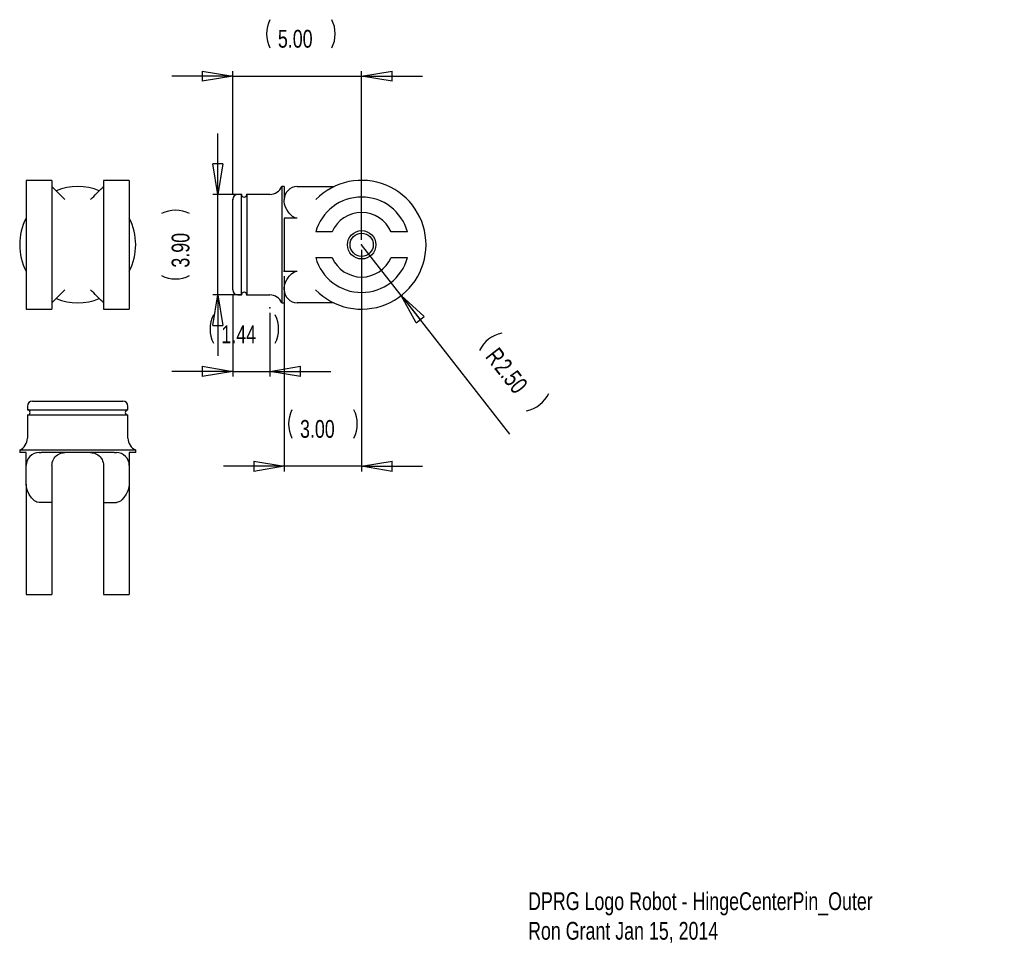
# Model space of a CAD drawing. Extents: x 2.3 to 9.94, y 0.95 to 8.12.
import ezdxf

# ---------------------------------------------------------------- set-up
doc = ezdxf.new("R2010")
doc.units = 0
doc.header["$MEASUREMENT"] = 0
doc.header["$PDSIZE"] = -1
doc.styles.add('SLDTEXTSTYLE0', font='txt', dxfattribs={"width": 0.75})
doc.dimstyles.new('SLDDIMSTYLE0', dxfattribs={"dimtxt": 0.137795, "dimasz": 0.23622, "dimexe": 0.03937, "dimexo": 0.0625, "dimgap": 0.034449, "dimtad": 0, "dimtih": 1, "dimtoh": 1, "dimlfac": 5, "dimzin": 4, "dimdsep": 46, "dimtxsty": 'Standard', "dimblk1": 'CLOSED', "dimblk2": 'CLOSED', "dimsah": 1, "dimcen": 0.09, "dimclrd": 255, "dimclre": 255, "dimclrt": 255, "dimadec": 0, "dimazin": 0, "dimtfac": 1, "dimtdec": 4, "dimtofl": 0, "dimtmove": 0, "dimatfit": 3, "dimfxl": 1, "dimtolj": 1, "dimtzin": 12, "dimarcsym": 0})
doc.dimstyles.new('SLDDIMSTYLE1', dxfattribs={"dimtxt": 0.137795, "dimasz": 0.23622, "dimexe": 0.03937, "dimexo": 0.0625, "dimgap": 0.034449, "dimtad": 0, "dimtih": 1, "dimtoh": 1, "dimlfac": 5, "dimzin": 4, "dimdsep": 46, "dimtxsty": 'Standard', "dimblk1": 'CLOSED', "dimblk2": 'CLOSED', "dimsah": 1, "dimcen": 0.09, "dimclrd": 255, "dimclre": 255, "dimclrt": 255, "dimadec": 0, "dimazin": 0, "dimtfac": 1, "dimtdec": 4, "dimtofl": 0, "dimtmove": 0, "dimatfit": 3, "dimfxl": 1, "dimtolj": 1, "dimtzin": 12, "dimarcsym": 0})
doc.dimstyles.new('SLDDIMSTYLE2', dxfattribs={"dimtxt": 0.137795, "dimasz": 0.23622, "dimexe": 0.03937, "dimexo": 0.0625, "dimgap": 0.034449, "dimtad": 0, "dimtih": 1, "dimtoh": 1, "dimlfac": 5, "dimzin": 12, "dimdsep": 46, "dimtxsty": 'Standard', "dimblk1": 'CLOSED', "dimblk2": 'CLOSED', "dimsah": 1, "dimcen": 0.09, "dimclrd": 255, "dimclre": 255, "dimclrt": 255, "dimadec": 0, "dimazin": 0, "dimtfac": 1, "dimtdec": 4, "dimtofl": 0, "dimtmove": 0, "dimatfit": 3, "dimfxl": 1, "dimtolj": 1, "dimtzin": 12, "dimarcsym": 0})

# ---------------------------------------------------------------- blocks, each defined once
blk = doc.blocks.new('_CLOSED')
for p, q in [((-1, 0.166667), (0, 0)), ((-1, 0.166667), (-1, -0.166667)), ((0, 0), (-1, -0.166667)), ((0, 0), (-1, 0))]:
    blk.add_line(p, q)
blk = doc.blocks.new('*D0')
at = {"color": 7, "linetype": 'Continuous'}
for p, q in [((4.9523, 6.3356), (4.9523, 4.6184)), ((4.3523, 6.1303), (4.3523, 4.6184)), ((4.3523, 4.6578), (3.8798, 4.6578)), ((4.9523, 4.6578), (4.3523, 4.6578)), ((4.9523, 4.6578), (5.4247, 4.6578))]:
    blk.add_line(p, q, dxfattribs=at)
for centre, start, end in [((4.6306, 4.9859), 153.43495, 206.56505), ((4.6739, 4.9859), 333.43495, 26.56505)]:
    blk.add_arc(centre, 0.2445, start, end, dxfattribs=at)
at = {"color": 7}
for p in [(4.9523, 6.375), (4.3523, 6.1697)]:
    blk.add_point(p, dxfattribs=at)
at = {"xscale": 0.2362204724, "yscale": 0.2362204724}
for p, rotation in [((4.3523, 4.6578), 360), ((4.9523, 4.6578), 180)]:
    blk.add_blockref('_CLOSED', p, dxfattribs=dict(at, rotation=rotation))
at = {"color": 255, "insert": (4.4744, 4.8765), "char_height": 0.1378, "attachment_point": 7, "style": 'SLDTEXTSTYLE0'}
blk.add_mtext('3.00', dxfattribs=at)
blk = doc.blocks.new('*D2')
at = {"color": 7, "linetype": 'Continuous'}
for q in [(4.9523, 6.375), (6.0994, 4.9061)]:
    blk.add_line((5.2595, 5.9815), q, dxfattribs=at)
for centre, start, end in [((6.0879, 5.4503), 101.42181, 154.55191), ((6.1831, 5.3283), 281.42181, 334.55191)]:
    blk.add_arc(centre, 0.2445, start, end, dxfattribs=at)
at = {"color": 7}
for p in [(4.9523, 6.375), (5.2595, 5.9815)]:
    blk.add_point(p, dxfattribs=at)
at = {"xscale": 0.2362204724, "yscale": 0.2362204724, "rotation": 127.986860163}
blk.add_blockref('_CLOSED', (5.2595, 5.9815), dxfattribs=at)
at = {"color": 255, "char_height": 0.1378, "attachment_point": 7, "rotation": 307.98686, "style": 'SLDTEXTSTYLE0'}
for s, insert in [('R', (5.9055, 5.5061)), ('2.50', (5.974, 5.4183))]:
    blk.add_mtext(s, dxfattribs=dict(at, insert=insert))
blk = doc.blocks.new('*D3')
at = {"color": 7, "linetype": 'Continuous'}
for p, q in [((3.837, 6.7658), (3.837, 7.2383)), ((4.0223, 6.7658), (3.7977, 6.7658)), ((3.837, 5.9858), (3.837, 6.7658)), ((4.0223, 5.9858), (3.7977, 5.9858)), ((3.837, 5.9858), (3.837, 5.5134))]:
    blk.add_line(p, q, dxfattribs=at)
for centre, start, end in [((3.509, 6.3975), 63.43495, 116.56505), ((3.509, 6.3542), 243.43495, 296.56505)]:
    blk.add_arc(centre, 0.2445, start, end, dxfattribs=at)
at = {"color": 7}
for p in [(4.0616, 6.7658), (4.0616, 5.9858)]:
    blk.add_point(p, dxfattribs=at)
at = {"xscale": 0.2362204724, "yscale": 0.2362204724}
for p, rotation in [((3.837, 6.7658), 270), ((3.837, 5.9858), 90)]:
    blk.add_blockref('_CLOSED', p, dxfattribs=dict(at, rotation=rotation))
at = {"color": 255, "insert": (3.6183, 6.198), "char_height": 0.1378, "attachment_point": 7, "rotation": 90, "style": 'SLDTEXTSTYLE0'}
blk.add_mtext('3.90', dxfattribs=at)
blk = doc.blocks.new('*D4')
at = {"color": 7, "linetype": 'Continuous'}
for p, q in [((3.9523, 5.9865), (3.9523, 5.354)), ((4.2406, 5.8465), (4.2406, 5.354)), ((3.9523, 5.3934), (3.4798, 5.3934)), ((3.9523, 5.3934), (4.2406, 5.3934)), ((4.2406, 5.3934), (4.7131, 5.3934))]:
    blk.add_line(p, q, dxfattribs=at)
for centre, start, end in [((4.0206, 5.7214), 153.43495, 206.56505), ((4.0639, 5.7214), 333.43495, 26.56505)]:
    blk.add_arc(centre, 0.2445, start, end, dxfattribs=at)
at = {"color": 7}
for p in [(3.9523, 6.0258), (4.2406, 5.8858)]:
    blk.add_point(p, dxfattribs=at)
at = {"xscale": 0.2362204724, "yscale": 0.2362204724}
for p, rotation in [((3.9523, 5.3934), 360), ((4.2406, 5.3934), 180)]:
    blk.add_blockref('_CLOSED', p, dxfattribs=dict(at, rotation=rotation))
at = {"color": 255, "insert": (3.8644, 5.6121), "char_height": 0.1378, "attachment_point": 7, "style": 'SLDTEXTSTYLE0'}
blk.add_mtext('1.44', dxfattribs=at)
blk = doc.blocks.new('*D5')
at = {"color": 7, "linetype": 'Continuous'}
for p, q in [((3.9523, 6.7652), (3.9523, 7.7218)), ((4.9523, 6.4144), (4.9523, 7.7218)), ((3.9523, 7.6824), (3.4798, 7.6824)), ((3.9523, 7.6824), (4.9523, 7.6824)), ((4.9523, 7.6824), (5.4247, 7.6824))]:
    blk.add_line(p, q, dxfattribs=at)
for centre, start, end in [((4.4591, 8.0105), 153.43495, 206.56505), ((4.5024, 8.0105), 333.43495, 26.56505)]:
    blk.add_arc(centre, 0.2445, start, end, dxfattribs=at)
at = {"color": 7}
for p in [(3.9523, 6.7258), (4.9523, 6.375)]:
    blk.add_point(p, dxfattribs=at)
at = {"xscale": 0.2362204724, "yscale": 0.2362204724}
for p, rotation in [((3.9523, 7.6824), 360), ((4.9523, 7.6824), 180)]:
    blk.add_blockref('_CLOSED', p, dxfattribs=dict(at, rotation=rotation))
at = {"color": 255, "insert": (4.3028, 7.9012), "char_height": 0.1378, "attachment_point": 7, "style": 'SLDTEXTSTYLE0'}
blk.add_mtext('5.00', dxfattribs=at)

msp = doc.modelspace()

# ---------------------------------------------------------------- linework, layer by layer
at = {"color": 7, "linetype": 'Continuous'}
for p, q in [((2.55, 6.8742), (2.35, 6.8742)), ((2.35, 6.8742), (2.35, 5.8758)), ((2.55, 6.8742), (2.55, 5.8758)), ((3.15, 6.8742), (2.95, 6.8742)), ((2.95, 6.8742), (2.95, 5.8758)), ((3.15, 6.8742), (3.15, 5.8758)), ((4.3523, 6.8258), (4.3323, 6.8258)), ((4.3323, 6.8258), (4.3323, 6.3758)), ((4.3523, 6.8258), (4.3523, 6.7258)), ((4.4523, 6.8258), (4.7379, 6.8258)), ((3.9523, 6.0258), (3.9523, 6.7258)), ((4.0196, 6.7658), (3.9923, 6.7658)), ((4.0196, 5.9858), (4.0196, 6.7658)), ((4.2406, 6.7658), (4.0616, 6.7658)), ((4.0616, 6.7658), (4.0616, 6.3758)), ((4.3523, 6.7113), (4.3523, 6.7258)), ((4.4523, 6.582), (4.3523, 6.582)), ((4.3523, 6.582), (4.3523, 6.1697)), ((4.7231, 6.4749), (4.5962, 6.4749)), ((5.3084, 6.4749), (5.1814, 6.4749)), ((4.0616, 6.3758), (4.0616, 5.9858)), ((4.3323, 6.3758), (4.3323, 5.9258)), ((4.5962, 6.2751), (4.7231, 6.2751)), ((5.1814, 6.2751), (5.3084, 6.2751)), ((4.3523, 6.1697), (4.4523, 6.1697)), ((4.3523, 6.0258), (4.3523, 6.0404)), ((3.9923, 5.9858), (4.0196, 5.9858)), ((4.0616, 5.9858), (4.2406, 5.9858)), ((4.3523, 6.0258), (4.3523, 5.9258)), ((4.3323, 5.9258), (4.3523, 5.9258)), ((4.7344, 5.9258), (4.4523, 5.9258)), ((2.35, 5.8758), (2.55, 5.8758)), ((2.95, 5.8758), (3.15, 5.8758)), ((2.36, 5.1237), (2.36, 5.0964)), ((2.4, 5.1637), (3.1, 5.1637)), ((3.14, 5.0964), (3.14, 5.1237)), ((2.36, 5.0964), (3.14, 5.0964)), ((2.36, 5.0544), (2.36, 4.8754)), ((3.14, 5.0544), (2.36, 5.0544)), ((3.14, 4.8754), (3.14, 5.0544)), ((2.3, 4.7837), (2.3, 4.7637)), ((3.2, 4.7837), (2.3, 4.7837)), ((2.35, 4.7637), (2.3, 4.7637)), ((2.35, 4.6637), (2.35, 4.7637)), ((2.45, 4.7637), (2.4672, 4.7637)), ((3.0328, 4.7637), (2.4672, 4.7637)), ((3.0328, 4.7637), (3.05, 4.7637)), ((3.2, 4.7637), (3.15, 4.7637)), ((3.15, 4.7637), (3.15, 4.6637)), ((3.2, 4.7637), (3.2, 4.7837)), ((2.35, 4.5188), (2.35, 4.6637)), ((2.55, 4.6637), (2.55, 4.3781)), ((2.95, 4.6637), (2.95, 4.3781)), ((3.15, 4.6637), (3.15, 4.5188)), ((2.35, 4.5188), (2.35, 3.6645)), ((3.15, 4.5188), (3.15, 3.6645)), ((2.55, 4.3781), (2.45, 4.3781)), ((2.55, 4.3781), (2.55, 3.6645)), ((2.95, 4.3781), (3.05, 4.3781)), ((2.95, 4.3781), (2.95, 3.6645)), ((2.35, 3.6645), (2.55, 3.6645)), ((2.95, 3.6645), (3.15, 3.6645))]:
    msp.add_line(p, q, dxfattribs=at)
at = {"color": 7, "linetype": 'Continuous', "flags": 128}
for points in [[(2.55, 6.8258), (2.5507, 6.8251), (2.5529, 6.8229), (2.5565, 6.8193), (2.5615, 6.8144), (2.5677, 6.8081), (2.5751, 6.8007), (2.5837, 6.7922), (2.5932, 6.7827), (2.6035, 6.7723), (2.6145, 6.7613), (2.6261, 6.7498), (2.6379, 6.7379), (2.65, 6.7258)], [(2.85, 6.7258), (2.8621, 6.7379), (2.8739, 6.7498), (2.8855, 6.7613), (2.8965, 6.7723), (2.9068, 6.7827), (2.9163, 6.7922), (2.9249, 6.8007), (2.9323, 6.8081), (2.9385, 6.8144), (2.9435, 6.8193), (2.9471, 6.8229), (2.9493, 6.8251), (2.95, 6.8258)], [(4.4523, 6.582), (4.4355, 6.5847), (4.4255, 6.589), (4.4163, 6.5945), (4.4025, 6.606), (4.3907, 6.6189), (4.3741, 6.6427), (4.362, 6.6671), (4.3548, 6.6897), (4.3523, 6.7113)], [(4.3523, 6.0404), (4.3549, 6.0622), (4.3621, 6.0849), (4.3737, 6.1083), (4.3894, 6.1313), (4.4075, 6.1503), (4.4185, 6.1587), (4.4309, 6.1653), (4.4472, 6.1694), (4.4523, 6.1697)], [(2.65, 6.0258), (2.6379, 6.0138), (2.6261, 6.0019), (2.6145, 5.9904), (2.6035, 5.9794), (2.5932, 5.969), (2.5837, 5.9595), (2.5751, 5.951), (2.5677, 5.9435), (2.5615, 5.9373), (2.5565, 5.9323), (2.5529, 5.9288), (2.5507, 5.9266), (2.55, 5.9258)], [(2.95, 5.9258), (2.9493, 5.9266), (2.9471, 5.9288), (2.9435, 5.9323), (2.9385, 5.9373), (2.9323, 5.9435), (2.9249, 5.951), (2.9163, 5.9595), (2.9068, 5.969), (2.8965, 5.9794), (2.8855, 5.9904), (2.8739, 6.0019), (2.8621, 6.0138), (2.85, 6.0258)], [(2.55, 4.6637), (2.5507, 4.6758), (2.5529, 4.6876), (2.5565, 4.6992), (2.5615, 4.7102), (2.5677, 4.7205), (2.5751, 4.73), (2.5837, 4.7386), (2.5932, 4.746), (2.6035, 4.7523), (2.6145, 4.7572), (2.6261, 4.7608), (2.6379, 4.763), (2.65, 4.7637)], [(2.85, 4.7637), (2.8621, 4.763), (2.8739, 4.7608), (2.8855, 4.7572), (2.8965, 4.7523), (2.9068, 4.746), (2.9163, 4.7386), (2.9249, 4.73), (2.9323, 4.7205), (2.9385, 4.7102), (2.9435, 4.6992), (2.9471, 4.6876), (2.9493, 4.6758), (2.95, 4.6637)], [(2.45, 4.3781), (2.4341, 4.3807), (2.4247, 4.3848), (2.416, 4.3902), (2.4027, 4.4015), (2.3913, 4.4143), (2.3739, 4.4399), (2.3613, 4.4664), (2.353, 4.4931), (2.35, 4.5188)], [(3.15, 4.5188), (3.1472, 4.4938), (3.1393, 4.4678), (3.1266, 4.4408), (3.109, 4.4146), (3.0917, 4.3963), (3.0813, 4.3883), (3.0694, 4.382), (3.0542, 4.3782), (3.05, 4.3781)]]:
    msp.add_lwpolyline(points, dxfattribs=at)
at = {"color": 7, "linetype": 'Continuous'}
for radius in [0.11, 0.09]:
    msp.add_circle((4.9523, 6.375), radius, dxfattribs=at)
for centre, radius, start, end in [((4.9523, 6.375), 0.4992, 224.37963, 135.34753), ((2.75, 6.3758), 0.45, 68.13115, 111.86885), ((4.2406, 6.8658), 0.1, 270, 336.42182), ((4.4523, 6.7258), 0.1, 90, 180), ((3.9923, 6.7258), 0.04, 90, 180), ((4.0406, 6.7656), 0.021, 180, 0), ((4.9523, 6.375), 0.3698, 15.67773, 164.32227), ((2.75, 6.3758), 0.45, 152.73396, 207.26604), ((2.75, 6.3758), 0.45, 332.73396, 27.26604), ((4.9523, 6.375), 0.25, 23.56218, 156.43782), ((4.9523, 6.375), 0.3698, 195.67773, 344.32227), ((4.9523, 6.375), 0.25, 203.56218, 336.43782), ((2.75, 6.3758), 0.45, 248.13115, 291.86885), ((3.9923, 6.0258), 0.04, 180, 270), ((4.0406, 5.9861), 0.021, 0, 180), ((4.2406, 5.8858), 0.1, 23.57818, 90), ((4.4523, 6.0258), 0.1, 180, 270), ((2.4, 5.1237), 0.04, 90, 180), ((3.1, 5.1237), 0.04, 0, 90), ((2.3602, 5.0754), 0.021, 270, 90), ((3.1398, 5.0754), 0.021, 90, 270), ((2.26, 4.8754), 0.1, 293.57818, 0), ((3.24, 4.8754), 0.1, 180, 246.42182), ((2.45, 4.6637), 0.1, 90, 180), ((3.05, 4.6637), 0.1, 0, 90)]:
    msp.add_arc(centre, radius, start, end, dxfattribs=at)

# ---------------------------------------------------------------- texts
at = {"color": 255, "insert": (6.2432, 1.355), "char_height": 0.137795, "attachment_point": 1, "style": 'SLDTEXTSTYLE0'}
msp.add_mtext('DPRG Logo Robot - HingeCenterPin_Outer\\PRon Grant Jan 15, 2014\\P', dxfattribs=at)

# ---------------------------------------------------------------- dimensions: what is measured, and where the dimension line sits
at = {"color": 255}
for base, p1, p2, dimstyle, picture, middle in [((3.9523, 7.6824), (3.9523, 6.7258), (4.9523, 6.375), 'SLDDIMSTYLE0', '*D5', (4.4807, 7.6824)), ((3.9523, 5.3934), (3.9523, 6.0258), (4.2406, 5.8858), 'SLDDIMSTYLE2', '*D4', (4.0423, 5.3934))]:
    dim = msp.add_linear_dim(base=base, p1=p1, p2=p2, dimstyle=dimstyle, dxfattribs=at)
    dim.commit()
    dim.dimension.update_dxf_attribs({"geometry": picture, "text_midpoint": middle, "dimtype": 160})
dim = msp.add_linear_dim(base=(3.837, 5.9858), p1=(4.0616, 5.9858), p2=(4.0616, 6.7658), angle=90, dimstyle='SLDDIMSTYLE0', dxfattribs=at)
dim.commit()
dim.dimension.update_dxf_attribs({"geometry": '*D3', "text_midpoint": (3.837, 6.3758), "dimtype": 160})
dim = msp.add_linear_dim(base=(4.9523, 4.6578), p1=(4.9523, 6.375), p2=(4.3523, 6.1697), angle=180, dimstyle='SLDDIMSTYLE0', dxfattribs=at)
dim.commit()
dim.dimension.update_dxf_attribs({"geometry": '*D0', "text_midpoint": (4.6523, 4.6578), "dimtype": 160, "text_rotation": 180})
dim = msp.add_radius_dim(center=(4.9523, 6.375), mpoint=(5.2595, 5.9815), dimstyle='SLDDIMSTYLE1')
dim.commit()
dim.dimension.update_dxf_attribs({"geometry": '*D2', "text_midpoint": (5.8882, 5.1765), "dimtype": 164})

doc.saveas('drawing.dxf')
